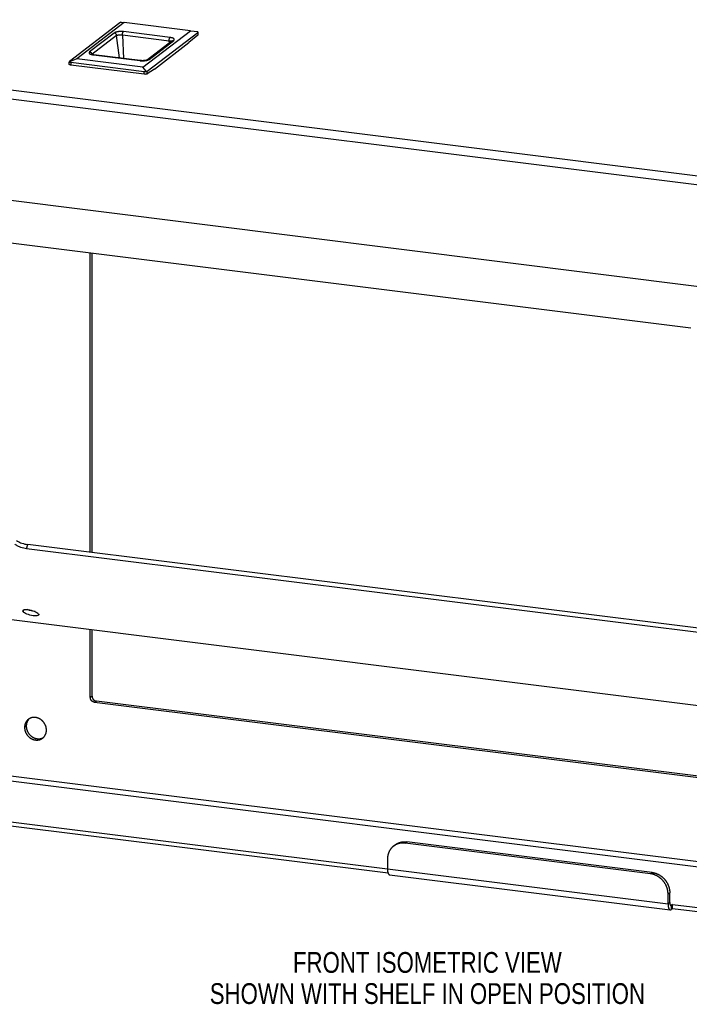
# Model space of a CAD drawing. Header units: inches. Extents: x 0 to 54.8, y 0 to 35.5.
# Tile 2 of 10: x 9.4 to 18.3, y 14.9 to 27.9. Entities that reach past the tile are written whole.
import ezdxf

# ---------------------------------------------------------------- set-up
doc = ezdxf.new("R2010")
doc.units = ezdxf.units.IN
doc.header["$LTSCALE"] = 3.016129
doc.header["$MEASUREMENT"] = 0
doc.layers.get('0').update_dxf_attribs({"linetype": 'CONTINUOUS'})
doc.layers.add('DIMENSIONS', color=7, linetype='CONTINUOUS')
doc.styles.get("Standard").update_dxf_attribs({"font": 'txt', "width": 0.8})

msp = doc.modelspace()

# ---------------------------------------------------------------- linework, layer by layer
at = {"color": 3, "linetype": 'Continuous'}
for p, q in [((1.879, 27.929), (18.392, 25.867)), ((18.445, 25.739), (1.756, 27.822)), ((1.793, 26.481), (18.408, 24.407)), ((10.382, 20.892), (10.382, 24.848)), ((22.203, 19.359), (9.518, 20.942)), ((9.177, 20.023), (23.36, 18.252)), ((10.382, 18.996), (10.382, 19.872)), ((23.247, 17.331), (10.44, 18.93)), ((14.296, 16.657), (8.268, 17.409)), ((17.765, 16.648), (14.52, 17.053)), ((14.288, 16.845), (14.288, 16.713)), ((14.288, 16.713), (17.996, 16.25)), ((14.316, 16.634), (18.025, 16.171)), ((17.996, 16.25), (17.996, 16.382)), ((18.054, 16.188), (18.038, 16.176)), ((24.13, 15.429), (18.054, 16.188))]:
    msp.add_line(p, q, dxfattribs=at)
at = {"color": 7, "linetype": 'Continuous'}
for p, q in [((10.752, 27.888), (10.084, 27.378)), ((10.809, 27.893), (10.18, 27.412)), ((10.768, 27.897), (10.809, 27.893)), ((11.684, 27.783), (10.809, 27.893)), ((10.677, 27.753), (10.351, 27.503)), ((10.706, 27.719), (10.381, 27.47)), ((10.747, 27.423), (10.706, 27.719)), ((10.786, 27.723), (10.797, 27.417)), ((11.403, 27.646), (10.786, 27.723)), ((11.414, 27.694), (10.797, 27.771)), ((11.056, 27.303), (11.684, 27.783)), ((11.113, 27.25), (11.78, 27.76)), ((11.78, 27.723), (11.664, 27.626)), ((11.684, 27.783), (11.78, 27.771)), ((11.78, 27.76), (11.78, 27.723)), ((11.782, 27.764), (11.782, 27.727)), ((11.443, 27.65), (11.117, 27.4)), ((11.136, 27.405), (11.462, 27.655)), ((11.206, 27.276), (11.664, 27.626)), ((11.407, 27.622), (11.403, 27.646)), ((10.405, 27.466), (10.401, 27.466)), ((10.401, 27.464), (11.015, 27.388)), ((11.019, 27.389), (10.405, 27.466)), ((10.082, 27.338), (10.082, 27.374)), ((10.18, 27.412), (10.085, 27.374)), ((10.102, 27.366), (10.102, 27.329)), ((10.102, 27.366), (11.072, 27.245)), ((11.072, 27.208), (10.102, 27.329)), ((11.056, 27.303), (10.18, 27.412)), ((11.096, 27.248), (11.056, 27.303)), ((11.072, 27.208), (11.072, 27.245)), ((11.206, 27.276), (11.113, 27.213)), ((11.113, 27.213), (11.113, 27.25)), ((4.77, 25.548), (18.296, 23.86)), ((10.359, 20.894), (10.359, 24.851)), ((9.518, 20.942), (9.532, 20.998)), ((22.217, 19.414), (9.532, 20.998)), ((9.476, 20.133), (9.47, 20.109)), ((10.359, 18.979), (10.359, 19.875)), ((10.382, 18.996), (10.359, 18.979)), ((10.44, 18.93), (10.417, 18.912)), ((23.224, 17.314), (10.417, 18.912)), ((9.513, 18.6), (9.49, 18.582)), ((24.112, 16.091), (8.957, 17.983)), ((24.112, 16.024), (8.889, 17.925)), ((8.268, 17.466), (14.288, 16.715)), ((14.52, 17.053), (14.542, 17.071)), ((17.787, 16.666), (14.542, 17.071)), ((17.765, 16.648), (17.787, 16.666)), ((17.996, 16.382), (18.019, 16.399)), ((18.019, 16.268), (18.019, 16.399)), ((18.019, 16.268), (17.996, 16.25)), ((18.026, 16.235), (18.038, 16.233)), ((18.054, 16.245), (18.038, 16.233)), ((18.038, 16.233), (18.038, 16.176)), ((18.054, 16.245), (24.13, 15.486)), ((18.054, 16.188), (18.054, 16.245))]:
    msp.add_line(p, q, dxfattribs=at)
for points in [[(10.768, 27.897), (10.765, 27.895), (10.761, 27.894), (10.758, 27.892), (10.755, 27.891), (10.753, 27.89), (10.752, 27.888)], [(10.797, 27.771), (10.795, 27.771), (10.792, 27.771), (10.79, 27.771), (10.788, 27.772), (10.785, 27.772), (10.783, 27.772), (10.78, 27.772), (10.777, 27.772), (10.775, 27.772), (10.772, 27.772), (10.77, 27.772), (10.767, 27.772), (10.765, 27.772), (10.762, 27.772), (10.76, 27.772), (10.757, 27.772), (10.755, 27.772), (10.752, 27.772), (10.75, 27.772), (10.747, 27.772), (10.744, 27.772), (10.742, 27.772), (10.74, 27.771), (10.737, 27.771), (10.735, 27.771), (10.732, 27.771), (10.73, 27.77), (10.728, 27.77), (10.725, 27.77), (10.723, 27.769), (10.72, 27.769), (10.718, 27.768), (10.716, 27.768), (10.713, 27.767), (10.711, 27.767), (10.709, 27.766), (10.706, 27.766), (10.704, 27.765), (10.702, 27.765), (10.7, 27.764), (10.698, 27.763), (10.696, 27.763), (10.695, 27.762), (10.693, 27.762), (10.692, 27.761), (10.691, 27.761), (10.689, 27.76), (10.688, 27.759), (10.687, 27.759), (10.685, 27.758), (10.684, 27.757), (10.682, 27.757), (10.681, 27.756), (10.68, 27.755), (10.679, 27.754), (10.677, 27.753)], [(10.706, 27.719), (10.706, 27.721), (10.706, 27.723), (10.706, 27.727), (10.705, 27.73), (10.704, 27.733), (10.702, 27.736), (10.701, 27.738), (10.699, 27.741), (10.697, 27.743), (10.695, 27.745), (10.692, 27.747), (10.69, 27.749), (10.687, 27.75), (10.684, 27.752), (10.681, 27.753), (10.677, 27.753)], [(10.786, 27.723), (10.784, 27.723), (10.782, 27.723), (10.78, 27.724), (10.778, 27.724), (10.776, 27.724), (10.774, 27.724), (10.772, 27.724), (10.77, 27.724), (10.768, 27.724), (10.766, 27.724), (10.764, 27.724), (10.762, 27.724), (10.76, 27.724), (10.758, 27.724), (10.756, 27.724), (10.754, 27.724), (10.752, 27.724), (10.75, 27.724), (10.748, 27.724), (10.746, 27.724), (10.744, 27.724), (10.742, 27.724), (10.74, 27.724), (10.738, 27.724), (10.736, 27.724), (10.734, 27.724), (10.732, 27.723), (10.73, 27.723), (10.728, 27.723), (10.726, 27.723), (10.724, 27.723), (10.722, 27.722), (10.721, 27.722), (10.719, 27.722), (10.718, 27.722), (10.716, 27.721), (10.715, 27.721), (10.713, 27.721), (10.712, 27.721), (10.711, 27.72), (10.709, 27.72), (10.708, 27.72), (10.707, 27.719), (10.706, 27.719)], [(10.786, 27.723), (10.786, 27.725), (10.786, 27.728), (10.786, 27.731), (10.786, 27.734), (10.786, 27.737), (10.786, 27.74), (10.786, 27.743), (10.787, 27.746), (10.787, 27.749), (10.788, 27.752), (10.789, 27.754), (10.789, 27.757), (10.79, 27.759), (10.791, 27.762), (10.792, 27.764), (10.793, 27.766), (10.794, 27.768), (10.796, 27.769), (10.797, 27.77), (10.797, 27.771)], [(11.782, 27.764), (11.782, 27.766), (11.781, 27.768), (11.78, 27.771)], [(11.78, 27.76), (11.781, 27.761), (11.782, 27.763), (11.782, 27.764)], [(11.782, 27.727), (11.782, 27.726), (11.781, 27.725), (11.78, 27.723)], [(11.403, 27.646), (11.403, 27.648), (11.402, 27.651), (11.402, 27.654), (11.402, 27.657), (11.403, 27.66), (11.403, 27.663), (11.403, 27.666), (11.404, 27.669), (11.404, 27.672), (11.405, 27.674), (11.405, 27.677), (11.406, 27.68), (11.407, 27.682), (11.408, 27.684), (11.409, 27.686), (11.41, 27.688), (11.411, 27.69), (11.412, 27.692), (11.413, 27.693), (11.414, 27.694)], [(11.431, 27.64), (11.431, 27.64), (11.43, 27.64), (11.429, 27.641), (11.427, 27.641), (11.426, 27.642), (11.425, 27.642), (11.423, 27.642), (11.422, 27.643), (11.42, 27.643), (11.419, 27.643), (11.417, 27.644), (11.416, 27.644), (11.414, 27.644), (11.412, 27.645), (11.41, 27.645), (11.409, 27.645), (11.407, 27.646), (11.405, 27.646), (11.403, 27.646)], [(11.462, 27.655), (11.463, 27.655), (11.464, 27.656), (11.465, 27.657), (11.466, 27.658), (11.467, 27.659), (11.467, 27.66), (11.468, 27.661), (11.469, 27.661), (11.469, 27.662), (11.469, 27.663), (11.47, 27.664), (11.47, 27.665), (11.47, 27.666), (11.47, 27.667), (11.47, 27.667), (11.47, 27.668), (11.47, 27.669), (11.47, 27.669), (11.469, 27.67), (11.469, 27.671), (11.469, 27.672), (11.468, 27.673), (11.468, 27.674), (11.467, 27.674), (11.466, 27.675), (11.465, 27.676), (11.464, 27.677), (11.463, 27.678), (11.462, 27.679), (11.461, 27.679), (11.46, 27.68), (11.459, 27.681), (11.458, 27.681), (11.457, 27.682), (11.455, 27.683), (11.454, 27.683), (11.452, 27.684), (11.451, 27.685), (11.449, 27.685), (11.448, 27.686), (11.446, 27.687), (11.444, 27.687), (11.442, 27.688), (11.44, 27.688), (11.438, 27.689), (11.436, 27.689), (11.434, 27.69), (11.432, 27.69), (11.43, 27.691), (11.428, 27.691), (11.426, 27.692), (11.423, 27.692), (11.421, 27.692), (11.419, 27.693), (11.416, 27.693), (11.414, 27.694)], [(11.443, 27.65), (11.444, 27.65), (11.447, 27.652), (11.449, 27.653), (11.452, 27.654), (11.455, 27.655), (11.458, 27.655), (11.461, 27.655), (11.462, 27.655)], [(10.351, 27.503), (10.35, 27.503), (10.349, 27.502), (10.348, 27.501), (10.347, 27.5), (10.346, 27.499), (10.346, 27.498), (10.345, 27.498), (10.345, 27.497), (10.344, 27.496), (10.344, 27.495), (10.344, 27.494), (10.343, 27.493), (10.343, 27.492), (10.343, 27.491), (10.343, 27.49), (10.344, 27.49), (10.344, 27.489), (10.344, 27.488), (10.345, 27.487), (10.345, 27.486), (10.346, 27.485), (10.346, 27.484), (10.347, 27.483), (10.348, 27.483), (10.349, 27.482), (10.35, 27.481), (10.351, 27.48), (10.352, 27.479), (10.353, 27.478), (10.354, 27.478), (10.356, 27.477), (10.357, 27.476), (10.359, 27.475), (10.36, 27.475), (10.362, 27.474), (10.364, 27.473), (10.365, 27.472), (10.367, 27.472), (10.369, 27.471), (10.371, 27.471), (10.373, 27.47), (10.375, 27.469)], [(10.351, 27.503), (10.352, 27.503), (10.354, 27.503), (10.355, 27.502), (10.357, 27.502), (10.359, 27.501), (10.36, 27.501), (10.362, 27.5), (10.363, 27.499), (10.364, 27.498), (10.365, 27.498), (10.366, 27.497), (10.367, 27.496), (10.369, 27.495), (10.37, 27.494), (10.371, 27.493), (10.372, 27.492), (10.372, 27.491), (10.373, 27.49), (10.374, 27.488), (10.375, 27.487), (10.376, 27.486), (10.376, 27.485), (10.377, 27.483), (10.377, 27.482), (10.378, 27.48), (10.378, 27.479), (10.379, 27.477), (10.379, 27.476), (10.379, 27.474), (10.38, 27.472), (10.38, 27.471)], [(10.401, 27.466), (10.394, 27.467), (10.388, 27.469), (10.383, 27.47), (10.379, 27.471), (10.375, 27.472), (10.373, 27.474), (10.371, 27.474), (10.37, 27.475)], [(10.375, 27.469), (10.377, 27.469), (10.379, 27.468), (10.381, 27.468), (10.383, 27.467), (10.385, 27.467), (10.387, 27.467), (10.389, 27.466), (10.392, 27.466), (10.394, 27.465), (10.396, 27.465), (10.398, 27.465), (10.401, 27.464)], [(10.405, 27.466), (10.404, 27.466), (10.402, 27.465), (10.402, 27.465), (10.401, 27.464)], [(10.082, 27.375), (10.082, 27.376), (10.083, 27.377), (10.084, 27.378)], [(10.085, 27.374), (10.083, 27.374), (10.082, 27.375), (10.082, 27.375)], [(10.102, 27.329), (10.097, 27.33), (10.093, 27.331), (10.09, 27.332), (10.087, 27.333), (10.085, 27.334), (10.083, 27.336), (10.082, 27.337), (10.082, 27.338)], [(10.085, 27.374), (10.087, 27.372), (10.089, 27.37), (10.092, 27.369), (10.095, 27.367), (10.098, 27.366), (10.102, 27.366)], [(11.019, 27.389), (11.018, 27.389), (11.017, 27.389), (11.016, 27.388), (11.015, 27.388)], [(11.015, 27.388), (11.017, 27.387), (11.02, 27.387)], [(11.117, 27.4), (11.116, 27.4), (11.115, 27.399), (11.114, 27.398), (11.111, 27.397), (11.108, 27.396), (11.103, 27.394), (11.098, 27.393), (11.092, 27.391), (11.085, 27.39), (11.078, 27.389), (11.07, 27.388), (11.062, 27.388), (11.053, 27.387), (11.045, 27.387), (11.036, 27.388), (11.029, 27.388), (11.022, 27.389), (11.019, 27.389)], [(11.02, 27.387), (11.022, 27.387), (11.025, 27.387)], [(11.025, 27.387), (11.027, 27.386), (11.03, 27.386), (11.032, 27.386), (11.035, 27.386), (11.038, 27.386), (11.04, 27.386), (11.043, 27.386), (11.045, 27.386), (11.048, 27.386), (11.05, 27.386), (11.053, 27.386), (11.056, 27.386), (11.058, 27.386), (11.061, 27.386), (11.063, 27.386), (11.066, 27.386), (11.068, 27.387), (11.071, 27.387), (11.073, 27.387), (11.076, 27.387), (11.078, 27.387), (11.081, 27.388), (11.083, 27.388), (11.085, 27.388), (11.088, 27.389), (11.09, 27.389), (11.093, 27.39), (11.095, 27.39), (11.098, 27.39), (11.1, 27.391), (11.102, 27.391), (11.105, 27.392), (11.107, 27.393), (11.109, 27.393), (11.111, 27.394)], [(11.111, 27.394), (11.113, 27.394), (11.116, 27.395), (11.117, 27.396), (11.119, 27.396), (11.121, 27.397), (11.123, 27.398), (11.125, 27.398), (11.126, 27.399), (11.128, 27.4), (11.129, 27.401), (11.131, 27.401), (11.132, 27.402), (11.133, 27.403), (11.134, 27.404), (11.136, 27.405)], [(11.117, 27.4), (11.118, 27.401), (11.12, 27.402), (11.123, 27.403), (11.125, 27.404), (11.129, 27.405), (11.132, 27.405), (11.134, 27.405), (11.136, 27.405)], [(11.072, 27.245), (11.076, 27.244), (11.08, 27.244), (11.084, 27.245), (11.088, 27.245), (11.092, 27.246), (11.096, 27.248)], [(11.113, 27.213), (11.11, 27.211), (11.108, 27.21), (11.104, 27.209), (11.1, 27.209), (11.096, 27.208), (11.091, 27.208), (11.087, 27.207), (11.082, 27.208), (11.077, 27.208), (11.072, 27.208)], [(11.096, 27.248), (11.1, 27.247), (11.103, 27.247), (11.106, 27.248), (11.109, 27.248), (11.111, 27.249), (11.113, 27.25)], [(9.386, 21.05), (9.396, 21.043), (9.408, 21.036), (9.423, 21.028), (9.439, 21.021), (9.456, 21.015), (9.475, 21.009), (9.494, 21.004), (9.513, 21.001), (9.532, 20.998)], [(9.631, 20.111), (9.617, 20.112), (9.597, 20.116), (9.576, 20.12), (9.556, 20.126), (9.536, 20.133), (9.525, 20.138)], [(10.417, 18.912), (10.416, 18.913), (10.414, 18.913), (10.413, 18.913), (10.411, 18.914), (10.41, 18.914), (10.408, 18.914), (10.407, 18.915), (10.405, 18.915), (10.404, 18.916), (10.402, 18.916), (10.401, 18.917), (10.4, 18.918), (10.398, 18.918), (10.397, 18.919), (10.395, 18.92), (10.394, 18.921), (10.392, 18.921), (10.391, 18.922), (10.39, 18.923), (10.388, 18.924), (10.387, 18.925), (10.386, 18.926), (10.385, 18.927), (10.383, 18.928), (10.382, 18.929), (10.381, 18.93), (10.38, 18.931), (10.379, 18.933), (10.378, 18.934), (10.376, 18.935), (10.375, 18.936), (10.374, 18.938), (10.373, 18.939), (10.372, 18.94), (10.371, 18.941), (10.371, 18.943), (10.37, 18.944), (10.369, 18.946), (10.368, 18.947), (10.367, 18.948), (10.366, 18.95), (10.366, 18.951), (10.365, 18.953), (10.364, 18.954), (10.364, 18.956), (10.363, 18.957), (10.363, 18.959), (10.362, 18.96), (10.362, 18.962), (10.361, 18.964), (10.361, 18.965), (10.361, 18.967), (10.36, 18.968), (10.36, 18.97), (10.36, 18.971), (10.36, 18.973), (10.36, 18.974), (10.36, 18.976), (10.359, 18.978), (10.359, 18.979)], [(9.54, 18.688), (9.539, 18.688), (9.537, 18.686), (9.535, 18.684), (9.533, 18.682), (9.531, 18.68), (9.529, 18.678), (9.527, 18.676), (9.525, 18.674), (9.523, 18.672), (9.521, 18.67), (9.519, 18.668), (9.517, 18.665), (9.515, 18.663), (9.514, 18.661), (9.512, 18.658), (9.511, 18.656), (9.509, 18.653), (9.508, 18.651), (9.506, 18.648), (9.505, 18.646), (9.504, 18.643), (9.502, 18.641), (9.501, 18.638), (9.5, 18.635), (9.499, 18.632), (9.498, 18.63), (9.497, 18.627), (9.496, 18.624), (9.495, 18.621), (9.495, 18.618), (9.494, 18.615), (9.493, 18.613), (9.493, 18.61), (9.492, 18.607), (9.492, 18.604), (9.491, 18.601), (9.491, 18.598), (9.491, 18.595), (9.491, 18.592), (9.49, 18.589), (9.49, 18.586), (9.49, 18.582)], [(9.78, 18.546), (9.78, 18.549), (9.78, 18.552), (9.78, 18.556), (9.779, 18.559), (9.779, 18.562), (9.779, 18.565), (9.778, 18.568), (9.778, 18.571), (9.777, 18.574), (9.777, 18.577), (9.776, 18.58), (9.776, 18.583), (9.775, 18.586), (9.774, 18.589), (9.773, 18.592), (9.772, 18.595), (9.771, 18.599), (9.77, 18.602), (9.769, 18.605), (9.768, 18.607), (9.767, 18.61), (9.765, 18.613), (9.764, 18.616), (9.763, 18.619), (9.761, 18.622), (9.76, 18.625), (9.758, 18.628), (9.756, 18.63), (9.755, 18.633), (9.753, 18.636), (9.751, 18.639), (9.749, 18.641), (9.748, 18.644), (9.746, 18.647), (9.744, 18.649), (9.742, 18.652), (9.74, 18.654), (9.738, 18.657), (9.735, 18.659), (9.733, 18.661), (9.731, 18.664), (9.729, 18.666), (9.726, 18.668), (9.724, 18.671), (9.722, 18.673), (9.719, 18.675), (9.717, 18.677), (9.714, 18.679), (9.712, 18.681), (9.709, 18.683), (9.707, 18.685), (9.704, 18.686), (9.701, 18.688), (9.699, 18.69), (9.696, 18.692), (9.693, 18.693), (9.691, 18.695), (9.688, 18.696), (9.685, 18.698), (9.682, 18.699), (9.679, 18.7), (9.676, 18.702), (9.674, 18.703), (9.671, 18.704), (9.668, 18.705), (9.665, 18.706), (9.662, 18.707), (9.659, 18.708), (9.656, 18.709), (9.653, 18.71), (9.65, 18.71), (9.647, 18.711), (9.644, 18.712), (9.641, 18.712), (9.638, 18.713), (9.635, 18.713), (9.632, 18.713), (9.629, 18.714), (9.626, 18.714), (9.623, 18.714), (9.62, 18.714), (9.617, 18.714), (9.614, 18.714), (9.611, 18.714), (9.608, 18.714), (9.605, 18.713), (9.602, 18.713), (9.6, 18.713), (9.597, 18.712), (9.594, 18.712), (9.591, 18.711), (9.588, 18.711), (9.585, 18.71), (9.582, 18.709), (9.58, 18.709), (9.577, 18.708), (9.574, 18.707), (9.571, 18.706), (9.569, 18.705), (9.566, 18.704), (9.564, 18.702), (9.561, 18.701), (9.558, 18.7), (9.556, 18.699), (9.553, 18.697), (9.551, 18.696), (9.548, 18.694), (9.546, 18.693), (9.544, 18.691), (9.541, 18.689), (9.54, 18.688)], [(9.49, 18.582), (9.49, 18.579), (9.49, 18.576), (9.491, 18.573), (9.491, 18.57), (9.491, 18.567), (9.491, 18.564), (9.492, 18.561), (9.492, 18.558), (9.493, 18.555), (9.493, 18.552), (9.494, 18.548), (9.495, 18.545), (9.495, 18.542), (9.496, 18.539), (9.497, 18.536), (9.498, 18.533), (9.499, 18.53), (9.5, 18.527), (9.501, 18.524), (9.502, 18.521), (9.504, 18.518), (9.505, 18.515), (9.506, 18.512), (9.508, 18.51), (9.509, 18.507), (9.511, 18.504), (9.512, 18.501), (9.514, 18.498), (9.515, 18.495), (9.517, 18.493), (9.519, 18.49), (9.521, 18.487), (9.523, 18.485), (9.525, 18.482), (9.527, 18.48), (9.529, 18.477), (9.531, 18.475), (9.533, 18.472), (9.535, 18.47), (9.537, 18.467), (9.539, 18.465), (9.541, 18.463), (9.544, 18.46), (9.546, 18.458), (9.548, 18.456), (9.551, 18.454), (9.553, 18.452), (9.556, 18.45), (9.558, 18.448), (9.561, 18.446), (9.564, 18.444), (9.566, 18.442), (9.569, 18.44), (9.571, 18.439), (9.574, 18.437), (9.577, 18.436), (9.58, 18.434), (9.582, 18.432), (9.585, 18.431), (9.588, 18.43), (9.591, 18.428), (9.594, 18.427), (9.597, 18.426), (9.6, 18.425), (9.602, 18.424), (9.605, 18.423), (9.608, 18.422), (9.611, 18.421), (9.614, 18.42), (9.617, 18.419), (9.62, 18.418), (9.623, 18.418), (9.626, 18.417), (9.629, 18.417), (9.632, 18.416), (9.635, 18.416), (9.638, 18.415), (9.641, 18.415), (9.644, 18.415), (9.647, 18.415), (9.65, 18.415), (9.653, 18.415), (9.656, 18.415), (9.659, 18.415), (9.662, 18.415), (9.665, 18.415), (9.668, 18.415), (9.671, 18.416), (9.674, 18.416), (9.676, 18.417), (9.679, 18.417), (9.682, 18.418), (9.685, 18.419), (9.688, 18.419), (9.691, 18.42), (9.693, 18.421), (9.696, 18.422), (9.699, 18.423), (9.701, 18.424), (9.704, 18.425), (9.707, 18.426), (9.709, 18.427), (9.712, 18.429), (9.714, 18.43), (9.717, 18.431), (9.719, 18.433), (9.722, 18.434), (9.724, 18.436), (9.726, 18.438), (9.729, 18.439), (9.73, 18.44)], [(9.73, 18.44), (9.731, 18.441), (9.733, 18.443), (9.735, 18.445), (9.738, 18.446), (9.74, 18.448), (9.742, 18.45), (9.744, 18.452), (9.746, 18.455), (9.748, 18.457), (9.749, 18.459), (9.751, 18.461), (9.753, 18.463), (9.755, 18.466), (9.756, 18.468), (9.758, 18.47), (9.76, 18.473), (9.761, 18.475), (9.763, 18.478), (9.764, 18.48), (9.765, 18.483), (9.767, 18.485), (9.768, 18.488), (9.769, 18.491), (9.77, 18.493), (9.771, 18.496), (9.772, 18.499), (9.773, 18.502), (9.774, 18.505), (9.775, 18.507), (9.776, 18.51), (9.776, 18.513), (9.777, 18.516), (9.777, 18.519), (9.778, 18.522), (9.778, 18.525), (9.779, 18.528), (9.779, 18.531), (9.779, 18.534), (9.78, 18.537), (9.78, 18.54), (9.78, 18.543), (9.78, 18.546)], [(14.368, 17.014), (14.39, 17.032), (14.394, 17.034), (14.397, 17.037), (14.4, 17.039), (14.404, 17.041), (14.407, 17.043), (14.411, 17.045), (14.414, 17.047), (14.418, 17.049), (14.421, 17.051), (14.425, 17.053), (14.429, 17.054), (14.432, 17.056), (14.436, 17.058), (14.44, 17.059), (14.444, 17.06), (14.447, 17.062), (14.451, 17.063), (14.455, 17.064), (14.459, 17.065), (14.463, 17.066), (14.467, 17.067), (14.471, 17.068), (14.475, 17.069), (14.479, 17.07), (14.483, 17.07), (14.487, 17.071), (14.492, 17.071), (14.496, 17.072), (14.5, 17.072), (14.504, 17.072), (14.508, 17.072), (14.512, 17.072), (14.517, 17.072), (14.521, 17.072), (14.525, 17.072), (14.529, 17.072), (14.534, 17.072), (14.538, 17.071), (14.542, 17.071)], [(17.787, 16.666), (17.791, 16.665), (17.796, 16.664), (17.8, 16.664), (17.804, 16.663), (17.808, 16.662), (17.812, 16.661), (17.817, 16.66), (17.821, 16.659), (17.825, 16.658), (17.829, 16.656), (17.833, 16.655), (17.838, 16.654), (17.842, 16.652), (17.846, 16.65), (17.85, 16.649), (17.854, 16.647), (17.858, 16.645), (17.862, 16.643), (17.866, 16.642), (17.87, 16.639), (17.874, 16.637), (17.878, 16.635), (17.882, 16.633), (17.886, 16.631), (17.889, 16.628), (17.893, 16.626), (17.897, 16.623), (17.901, 16.621), (17.904, 16.618), (17.908, 16.616), (17.911, 16.613), (17.915, 16.61), (17.919, 16.607), (17.922, 16.604), (17.925, 16.601), (17.929, 16.598), (17.932, 16.595), (17.935, 16.592), (17.939, 16.589), (17.942, 16.586), (17.945, 16.582), (17.948, 16.579), (17.951, 16.575), (17.954, 16.572), (17.957, 16.568), (17.96, 16.565), (17.963, 16.561), (17.965, 16.558), (17.968, 16.554), (17.971, 16.55), (17.973, 16.546), (17.976, 16.543), (17.978, 16.539), (17.98, 16.535), (17.983, 16.531), (17.985, 16.527), (17.987, 16.523), (17.989, 16.519), (17.991, 16.515), (17.993, 16.511), (17.995, 16.507), (17.997, 16.502), (17.999, 16.498), (18, 16.494), (18.002, 16.49), (18.004, 16.486), (18.005, 16.481), (18.007, 16.477), (18.008, 16.473), (18.009, 16.469), (18.01, 16.464), (18.011, 16.46), (18.012, 16.456), (18.013, 16.451), (18.014, 16.447), (18.015, 16.442), (18.016, 16.438), (18.016, 16.434), (18.017, 16.429), (18.018, 16.425), (18.018, 16.421), (18.018, 16.416), (18.019, 16.412), (18.019, 16.408), (18.019, 16.403), (18.019, 16.399)], [(18.019, 16.268), (18.019, 16.266), (18.019, 16.265), (18.019, 16.264), (18.019, 16.262), (18.019, 16.261), (18.019, 16.26), (18.019, 16.259), (18.019, 16.257), (18.019, 16.256), (18.02, 16.255), (18.02, 16.254), (18.02, 16.253), (18.02, 16.251), (18.02, 16.25), (18.021, 16.249), (18.021, 16.248), (18.021, 16.247), (18.021, 16.246), (18.021, 16.245), (18.022, 16.244), (18.022, 16.243), (18.022, 16.242), (18.023, 16.242), (18.023, 16.241), (18.023, 16.24), (18.024, 16.239), (18.024, 16.238), (18.024, 16.238), (18.025, 16.237), (18.025, 16.236), (18.025, 16.236), (18.026, 16.235), (18.026, 16.235), (18.027, 16.234), (18.027, 16.234), (18.027, 16.233), (18.028, 16.233), (18.028, 16.232), (18.029, 16.232), (18.029, 16.232), (18.03, 16.232), (18.03, 16.231), (18.031, 16.231), (18.031, 16.231), (18.032, 16.231), (18.032, 16.231)], [(18.032, 16.231), (18.032, 16.231), (18.033, 16.231), (18.033, 16.231), (18.034, 16.231), (18.034, 16.231), (18.035, 16.231), (18.035, 16.231), (18.036, 16.231), (18.036, 16.232), (18.037, 16.232), (18.037, 16.232), (18.038, 16.233), (18.038, 16.233)]]:
    msp.add_lwpolyline(points, dxfattribs=at)
at = {"color": 3, "linetype": 'Continuous'}
for points in [[(9.518, 20.942), (9.499, 20.945), (9.48, 20.949), (9.461, 20.954), (9.443, 20.96), (9.425, 20.966), (9.409, 20.973), (9.394, 20.98), (9.382, 20.988), (9.372, 20.995), (9.365, 21.003)], [(9.466, 20.123), (9.47, 20.129), (9.477, 20.134), (9.489, 20.137), (9.503, 20.139)], [(9.47, 20.109), (9.466, 20.117), (9.466, 20.123)], [(9.677, 20.07), (9.673, 20.064), (9.665, 20.06), (9.654, 20.057), (9.64, 20.055), (9.622, 20.055), (9.603, 20.057), (9.583, 20.06), (9.562, 20.065), (9.542, 20.071), (9.522, 20.078), (9.505, 20.085), (9.49, 20.093), (9.479, 20.101), (9.47, 20.109)], [(9.503, 20.139), (9.52, 20.138), (9.539, 20.137), (9.56, 20.133), (9.58, 20.129), (9.601, 20.123), (9.62, 20.116), (9.637, 20.109), (9.652, 20.1)], [(9.652, 20.1), (9.664, 20.092), (9.672, 20.084)], [(9.672, 20.084), (9.677, 20.077), (9.677, 20.07)], [(10.382, 18.996), (10.382, 18.995), (10.382, 18.993), (10.382, 18.992), (10.382, 18.99), (10.382, 18.989), (10.383, 18.987), (10.383, 18.985), (10.383, 18.984), (10.384, 18.982), (10.384, 18.981), (10.384, 18.979), (10.385, 18.978), (10.385, 18.976), (10.386, 18.975), (10.386, 18.973), (10.387, 18.972), (10.388, 18.97), (10.388, 18.969), (10.389, 18.967), (10.39, 18.966), (10.39, 18.964), (10.391, 18.963), (10.392, 18.961), (10.393, 18.96), (10.394, 18.959), (10.395, 18.957), (10.396, 18.956), (10.397, 18.955), (10.398, 18.953), (10.399, 18.952), (10.4, 18.951), (10.401, 18.95), (10.402, 18.949), (10.403, 18.947), (10.405, 18.946), (10.406, 18.945), (10.407, 18.944), (10.408, 18.943), (10.41, 18.942), (10.411, 18.941), (10.412, 18.94), (10.414, 18.939), (10.415, 18.939), (10.416, 18.938), (10.418, 18.937), (10.419, 18.936), (10.421, 18.935), (10.422, 18.935), (10.423, 18.934), (10.425, 18.934), (10.426, 18.933), (10.428, 18.932), (10.429, 18.932), (10.431, 18.932), (10.432, 18.931), (10.434, 18.931), (10.435, 18.93), (10.437, 18.93), (10.438, 18.93), (10.44, 18.93)], [(9.552, 18.696), (9.551, 18.695), (9.549, 18.693), (9.547, 18.691), (9.545, 18.689), (9.543, 18.687), (9.541, 18.685), (9.54, 18.683), (9.538, 18.68), (9.536, 18.678), (9.535, 18.676), (9.533, 18.673), (9.532, 18.671), (9.53, 18.668), (9.529, 18.666), (9.527, 18.663), (9.526, 18.66), (9.525, 18.658), (9.524, 18.655), (9.523, 18.652), (9.522, 18.65), (9.521, 18.647), (9.52, 18.644), (9.519, 18.641), (9.518, 18.638), (9.517, 18.636), (9.516, 18.633), (9.516, 18.63), (9.515, 18.627), (9.515, 18.624), (9.514, 18.621), (9.514, 18.618), (9.513, 18.615), (9.513, 18.612), (9.513, 18.609), (9.513, 18.606), (9.513, 18.603), (9.513, 18.6)], [(9.513, 18.6), (9.513, 18.597), (9.513, 18.593), (9.513, 18.59), (9.513, 18.587), (9.513, 18.584), (9.514, 18.581), (9.514, 18.578), (9.515, 18.575), (9.515, 18.572), (9.516, 18.569), (9.516, 18.566), (9.517, 18.563), (9.518, 18.56), (9.519, 18.556), (9.52, 18.553), (9.521, 18.55), (9.522, 18.547), (9.523, 18.544), (9.524, 18.541), (9.525, 18.538), (9.526, 18.535), (9.527, 18.533), (9.529, 18.53), (9.53, 18.527), (9.532, 18.524), (9.533, 18.521), (9.535, 18.518), (9.536, 18.515), (9.538, 18.513), (9.54, 18.51), (9.541, 18.507), (9.543, 18.505), (9.545, 18.502), (9.547, 18.499), (9.549, 18.497), (9.551, 18.494), (9.553, 18.492), (9.555, 18.489), (9.557, 18.487), (9.559, 18.484), (9.562, 18.482), (9.564, 18.48), (9.566, 18.478), (9.569, 18.475), (9.571, 18.473), (9.573, 18.471), (9.576, 18.469), (9.578, 18.467), (9.581, 18.465), (9.583, 18.463), (9.586, 18.461), (9.589, 18.459), (9.591, 18.458), (9.594, 18.456), (9.597, 18.454), (9.599, 18.453), (9.602, 18.451), (9.605, 18.45), (9.608, 18.448), (9.611, 18.447), (9.613, 18.446), (9.616, 18.444), (9.619, 18.443), (9.622, 18.442), (9.625, 18.441), (9.628, 18.44), (9.631, 18.439), (9.634, 18.438), (9.637, 18.437), (9.64, 18.436), (9.643, 18.436), (9.646, 18.435), (9.649, 18.434), (9.652, 18.434), (9.655, 18.433), (9.658, 18.433), (9.661, 18.433), (9.664, 18.432), (9.667, 18.432), (9.67, 18.432), (9.673, 18.432), (9.675, 18.432), (9.678, 18.432), (9.681, 18.432), (9.684, 18.432), (9.687, 18.432), (9.69, 18.433), (9.693, 18.433), (9.696, 18.433), (9.699, 18.434), (9.702, 18.434), (9.705, 18.435), (9.707, 18.436), (9.71, 18.437), (9.713, 18.437), (9.716, 18.438), (9.718, 18.439), (9.721, 18.44), (9.724, 18.441), (9.727, 18.442), (9.729, 18.443), (9.732, 18.445), (9.734, 18.446), (9.737, 18.447), (9.739, 18.449), (9.741, 18.449)], [(14.52, 17.053), (14.515, 17.054), (14.511, 17.054), (14.507, 17.055), (14.503, 17.055), (14.498, 17.055), (14.494, 17.055), (14.49, 17.055), (14.486, 17.055), (14.482, 17.055), (14.477, 17.055), (14.473, 17.054), (14.469, 17.054), (14.465, 17.054), (14.461, 17.053), (14.457, 17.052), (14.453, 17.052), (14.449, 17.051), (14.445, 17.05), (14.441, 17.049), (14.437, 17.048), (14.433, 17.047), (14.429, 17.046), (14.425, 17.045), (14.421, 17.043), (14.417, 17.042), (14.414, 17.04), (14.41, 17.039), (14.406, 17.037), (14.402, 17.036), (14.399, 17.034), (14.395, 17.032), (14.392, 17.03), (14.388, 17.028), (14.385, 17.026), (14.381, 17.024), (14.378, 17.022), (14.375, 17.019), (14.371, 17.017), (14.368, 17.015), (14.368, 17.014)], [(14.368, 17.014), (14.365, 17.012), (14.362, 17.01), (14.359, 17.007), (14.356, 17.004), (14.353, 17.002), (14.35, 16.999), (14.347, 16.996), (14.344, 16.993), (14.341, 16.99), (14.339, 16.987), (14.336, 16.984), (14.333, 16.981), (14.331, 16.978), (14.329, 16.974), (14.326, 16.971), (14.324, 16.968), (14.322, 16.964), (14.319, 16.961), (14.317, 16.957), (14.315, 16.954), (14.313, 16.95), (14.311, 16.947), (14.31, 16.943), (14.308, 16.939), (14.306, 16.935), (14.305, 16.932), (14.303, 16.928), (14.302, 16.924), (14.3, 16.92), (14.299, 16.916), (14.298, 16.912), (14.296, 16.908), (14.295, 16.904), (14.294, 16.9), (14.293, 16.896), (14.292, 16.892), (14.292, 16.887), (14.291, 16.883), (14.29, 16.879), (14.29, 16.875), (14.289, 16.87), (14.289, 16.866), (14.288, 16.862), (14.288, 16.858), (14.288, 16.853), (14.288, 16.849), (14.288, 16.845)], [(14.288, 16.713), (14.288, 16.711), (14.288, 16.709), (14.288, 16.706), (14.288, 16.704), (14.288, 16.702), (14.288, 16.699), (14.288, 16.697), (14.288, 16.695), (14.289, 16.693), (14.289, 16.691), (14.289, 16.688), (14.289, 16.686), (14.289, 16.684), (14.29, 16.682), (14.29, 16.68), (14.29, 16.678), (14.291, 16.676), (14.291, 16.674), (14.291, 16.672), (14.292, 16.67), (14.292, 16.669), (14.293, 16.667), (14.293, 16.665), (14.294, 16.663), (14.294, 16.662), (14.295, 16.66), (14.295, 16.658), (14.296, 16.657), (14.296, 16.655), (14.297, 16.654), (14.297, 16.653), (14.298, 16.651), (14.299, 16.65), (14.299, 16.649), (14.3, 16.647), (14.301, 16.646), (14.301, 16.645), (14.302, 16.644), (14.303, 16.643), (14.304, 16.642), (14.304, 16.641), (14.305, 16.64), (14.306, 16.64), (14.307, 16.639), (14.307, 16.638), (14.308, 16.638), (14.309, 16.637), (14.31, 16.637), (14.311, 16.636), (14.311, 16.636), (14.312, 16.635), (14.313, 16.635), (14.314, 16.635), (14.315, 16.635), (14.316, 16.634)], [(17.996, 16.382), (17.996, 16.386), (17.996, 16.39), (17.996, 16.395), (17.996, 16.399), (17.995, 16.403), (17.995, 16.408), (17.995, 16.412), (17.994, 16.417), (17.993, 16.421), (17.993, 16.425), (17.992, 16.43), (17.991, 16.434), (17.99, 16.438), (17.989, 16.443), (17.988, 16.447), (17.987, 16.451), (17.985, 16.456), (17.984, 16.46), (17.983, 16.464), (17.981, 16.468), (17.98, 16.473), (17.978, 16.477), (17.976, 16.481), (17.975, 16.485), (17.973, 16.489), (17.971, 16.494), (17.969, 16.498), (17.967, 16.502), (17.965, 16.506), (17.963, 16.51), (17.96, 16.514), (17.958, 16.518), (17.956, 16.522), (17.953, 16.525), (17.951, 16.529), (17.948, 16.533), (17.945, 16.537), (17.943, 16.54), (17.94, 16.544), (17.937, 16.548), (17.934, 16.551), (17.932, 16.555), (17.929, 16.558), (17.926, 16.562), (17.922, 16.565), (17.919, 16.568), (17.916, 16.572), (17.913, 16.575), (17.91, 16.578), (17.906, 16.581), (17.903, 16.584), (17.9, 16.587), (17.896, 16.59), (17.893, 16.593), (17.889, 16.596), (17.885, 16.598), (17.882, 16.601), (17.878, 16.604), (17.874, 16.606), (17.871, 16.609), (17.867, 16.611), (17.863, 16.614), (17.859, 16.616), (17.855, 16.618), (17.851, 16.62), (17.847, 16.622), (17.843, 16.624), (17.839, 16.626), (17.835, 16.628), (17.831, 16.63), (17.827, 16.632), (17.823, 16.633), (17.819, 16.635), (17.815, 16.636), (17.811, 16.638), (17.807, 16.639), (17.803, 16.64), (17.798, 16.642), (17.794, 16.643), (17.79, 16.644), (17.786, 16.645), (17.782, 16.646), (17.777, 16.646), (17.773, 16.647), (17.769, 16.648), (17.765, 16.648)], [(17.996, 16.25), (17.996, 16.248), (17.996, 16.246), (17.997, 16.243), (17.997, 16.241), (17.997, 16.239), (17.997, 16.236), (17.997, 16.234), (17.997, 16.232), (17.997, 16.23), (17.997, 16.227), (17.998, 16.225), (17.998, 16.223), (17.998, 16.221), (17.999, 16.219), (17.999, 16.217), (17.999, 16.215), (17.999, 16.213), (18, 16.211), (18, 16.209), (18.001, 16.207), (18.001, 16.206), (18.001, 16.204), (18.002, 16.202), (18.002, 16.2), (18.003, 16.199), (18.003, 16.197), (18.004, 16.195), (18.004, 16.194), (18.005, 16.192), (18.006, 16.191), (18.006, 16.19), (18.007, 16.188), (18.007, 16.187), (18.008, 16.186), (18.009, 16.184), (18.009, 16.183), (18.01, 16.182), (18.011, 16.181), (18.012, 16.18), (18.012, 16.179), (18.013, 16.178), (18.014, 16.177), (18.015, 16.177), (18.015, 16.176), (18.016, 16.175), (18.017, 16.175), (18.018, 16.174), (18.019, 16.173), (18.019, 16.173), (18.02, 16.173), (18.021, 16.172), (18.022, 16.172), (18.023, 16.172), (18.024, 16.171), (18.025, 16.171)], [(18.025, 16.171), (18.025, 16.171), (18.026, 16.171), (18.027, 16.171), (18.028, 16.171), (18.029, 16.171), (18.03, 16.172), (18.031, 16.172), (18.032, 16.172), (18.033, 16.173), (18.034, 16.173), (18.035, 16.174), (18.036, 16.174), (18.037, 16.175), (18.037, 16.175), (18.038, 16.176)]]:
    msp.add_lwpolyline(points, dxfattribs=at)

# ---------------------------------------------------------------- texts
at = {"layer": 'DIMENSIONS', "color": 2, "linetype": 'Continuous', "insert": (14.815, 15.615), "char_height": 0.27419, "width": 7.23871, "attachment_point": 2, "line_spacing_factor": 0.9}
msp.add_mtext('FRONT ISOMETRIC VIEW\\PSHOWN WITH SHELF IN OPEN POSITION', dxfattribs=at)

doc.saveas('drawing.dxf')
